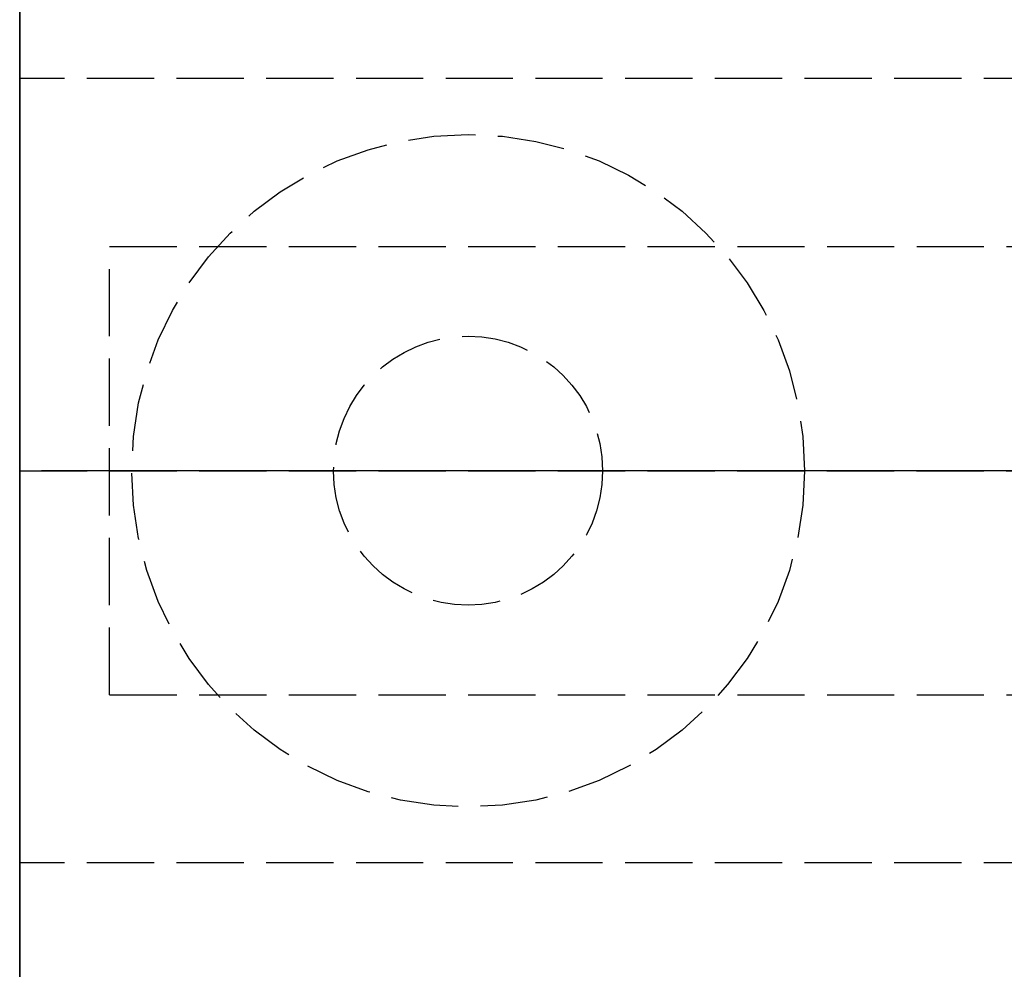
# Model space of a CAD drawing. Header units: millimetres. Extents: x 0 to 2100, y -94 to 94.
# Tile 3 of 12: x 0 to 22, y -11 to 10. Entities that reach past the tile are written whole.
import ezdxf

# ---------------------------------------------------------------- set-up
doc = ezdxf.new("R2010")
doc.units = ezdxf.units.MM
doc.header["$LTSCALE"] = 10
doc.linetypes.add('ALLCAD_Strich', pattern=[0.2, 0.15, -0.05])
for name, color, linetype in [('BESCH_KONT_sich_schn_ansi_2d', 40, 'Continuous'), ('BESCH_KONT_sich_schn_grun_2d', 10, 'Continuous'), ('BESCH_KONT_sich_schn_seit_2d', 160, 'Continuous')]:
    doc.layers.add(name, color=color, linetype=linetype)

msp = doc.modelspace()

# ---------------------------------------------------------------- linework, layer by layer
at = {"layer": 'BESCH_KONT_sich_schn_ansi_2d', "linetype": 'ALLCAD_Strich'}
for p, q in [((0, 0, 2329), (-0.003, 0, 2329)), ((-0.003, 0, 2289), (-0.003, 0, 2329)), ((0, 0, 2289), (-0.003, 0, 2289)), ((-0.003, 0, 2287), (-0.003, 0, 2289)), ((0, 0, 2287), (-0.003, 0, 2287)), ((0, 0, 2351.5), (-0.003, 0, 2351.5)), ((-0.003, 0, 2329.707), (-0.003, 0, 2351.5)), ((0, 0, 2329.707), (-0.003, 0, 2329.707)), ((-0.003, 0, 2329), (-0.003, 0, 2329.707)), ((-0.003, 0, 2368), (0, 0, 2368)), ((-0.003, 0, 2368), (-0.003, 0, 2353)), ((-0.003, 0, 2353), (0, 0, 2353)), ((39.98, 0, 2328), (-0.003, 0, 2328)), ((39.997, 0, 2329.5), (-0.003, 0, 2329.5)), ((39.997, 0, 2347), (-0.003, 0, 2347)), ((39.997, 0, 2327), (-0.003, 0, 2327)), ((-0.003, 0, 2319.005), (0, 0, 2319.005)), ((2099.997, 0, 2289.5), (-0.003, 0, 2289.5)), ((2099.997, 0, 2291), (-0.003, 0, 2291)), ((2099.997, 0, 2296), (-0.003, 0, 2296)), ((2099.997, 0, 2315), (-0.003, 0, 2315)), ((2099.997, 0, 2316.5), (-0.003, 0, 2316.5)), ((2099.997, 0, 2319), (-0.003, 0, 2319)), ((2099.997, 0, 2325.5), (-0.003, 0, 2325.5)), ((2099.997, 0, 2327), (-0.003, 0, 2327)), ((2099.997, 0, 2348.5), (-0.003, 0, 2348.5)), ((2099.997, 0, 2327.939), (-0.003, 0, 2327.939)), ((2099.997, 0, 2327.232), (-0.003, 0, 2327.232)), ((2099.997, 0, 2361.5), (-0.003, 0, 2361.5)), ((2099.997, 0, 2362), (-0.003, 0, 2362)), ((-0.003, 0, 2359), (2099.997, 0, 2359)), ((-0.003, 0, 2359.5), (2099.997, 0, 2359.5)), ((-0.001, 0, 2319), (-0.001, 0, 2319.005)), ((-0.001, 0, 2361.505), (-0.001, 0, 2361.503)), ((-0.001, 0, 2325.497), (-0.001, 0, 2325.495)), ((0, 0, 2368), (2100, 0, 2368)), ((2100, 0, 2418), (0, 0, 2418)), ((0, 0, 2418), (0, 0, 2368)), ((0, 0, 2236), (965, 0, 2236)), ((0, 0, 2236), (0, 0, 2368)), ((0, 0, 2319), (0, 0, 2319.005)), ((0.001, 0, 2319.005), (0, 0, 2319.005)), ((0, 0, 2319), (0, 0, 2319.005)), ((2099.997, 0, 2329), (0, 0, 2329)), ((2099.997, 0, 2289), (0, 0, 2289)), ((2099.997, 0, 2287), (0, 0, 2287)), ((2099.997, 0, 2351.5), (0, 0, 2351.5)), ((2099.997, 0, 2329.707), (0, 0, 2329.707)), ((0, 0, 2361.502), (0, 0, 2361.502)), ((0, 0, 2361.507), (0, 0, 2361.507)), ((0, 0, 2361.508), (0.001, 0, 2361.508)), ((0, 0, 2353), (2099.997, 0, 2353)), ((0, 0, 2325.494), (0, 0, 2325.494)), ((0, 0, 2325.499), (0, 0, 2325.499)), ((0.001, 0, 2325.492), (0, 0, 2325.492)), ((0, 0, 2325.5), (0.001, 0, 2325.5)), ((0.003, 0, 2319.005), (0.001, 0, 2319.005)), ((0.001, 0, 2319), (0.001, 0, 2319.005)), ((0.002, 0, 2319), (0.002, 0, 2319.005)), ((0.002, 0, 2361.505), (0.002, 0, 2361.503)), ((0.002, 0, 2325.497), (0.002, 0, 2325.495)), ((0.003, 0, 2319), (0.003, 0, 2319.005)), ((0.003, 0, 2361.503), (0.003, 0, 2361.505)), ((0.003, 0, 2325.495), (0.003, 0, 2325.497)), ((0.004, 0, 2319), (0.004, 0, 2319.005)), ((0.004, 0, 2319.005), (0.006, 0, 2319.005)), ((0.004, 0, 2361.508), (0.004, 0, 2361.5)), ((0.004, 0, 2361.5), (0.006, 0, 2361.5)), ((0.008, 0, 2361.508), (0.004, 0, 2361.508)), ((0.004, 0, 2325.5), (0.004, 0, 2325.492)), ((0.004, 0, 2325.492), (0.006, 0, 2325.492)), ((0.006, 0, 2319.005), (0.008, 0, 2319.005)), ((0.006, 0, 2319), (0.006, 0, 2319.005)), ((0.006, 0, 2319), (0.006, 0, 2319.005)), ((0.006, 0, 2361.506), (0.008, 0, 2361.506)), ((0.008, 0, 2361.504), (0.006, 0, 2361.504)), ((0.006, 0, 2361.504), (0.006, 0, 2361.506)), ((0.006, 0, 2361.5), (0.006, 0, 2361.503)), ((0.006, 0, 2361.503), (0.008, 0, 2361.503)), ((0.006, 0, 2325.498), (0.008, 0, 2325.498)), ((0.008, 0, 2325.496), (0.006, 0, 2325.496)), ((0.006, 0, 2325.496), (0.006, 0, 2325.498)), ((0.006, 0, 2325.492), (0.006, 0, 2325.495)), ((0.006, 0, 2325.495), (0.008, 0, 2325.495)), ((0.01, 0, 2319.005), (0.008, 0, 2319.005)), ((0.008, 0, 2319), (0.008, 0, 2319.005)), ((0.008, 0, 2319), (0.008, 0, 2319.005)), ((0.008, 0, 2319), (0.008, 0, 2319.005)), ((0.008, 0, 2361.505), (0.008, 0, 2361.505)), ((0.008, 0, 2325.498), (0.008, 0, 2325.497)), ((0.01, 0, 2319), (0.01, 0, 2319.005)), ((0.01, 0, 2361.505), (0.01, 0, 2361.506)), ((0.01, 0, 2325.497), (0.01, 0, 2325.498)), ((0.011, 0, 2319.005), (0.014, 0, 2319.005)), ((0.011, 0, 2319), (0.011, 0, 2319.005)), ((0.011, 0, 2361.503), (0.011, 0, 2361.505)), ((0.011, 0, 2325.495), (0.011, 0, 2325.497)), ((0.013, 0, 2319), (0.013, 0, 2319.005)), ((0.013, 0, 2361.505), (0.013, 0, 2361.503)), ((0.013, 0, 2325.497), (0.013, 0, 2325.495)), ((0.014, 0, 2319), (0.014, 0, 2319.005)), ((0.017, 0, 2319.005), (0.014, 0, 2319.005)), ((0.014, 0, 2319), (0.014, 0, 2319.005)), ((0.014, 0, 2319.005), (0.014, 0, 2319.005)), ((0.014, 0, 2319), (0.014, 0, 2319.005)), ((0.014, 0, 2319), (0.014, 0, 2319.005)), ((0.014, 0, 2361.502), (0.014, 0, 2361.502)), ((0.014, 0, 2361.507), (0.014, 0, 2361.507)), ((0.014, 0, 2361.508), (0.014, 0, 2361.508)), ((0.014, 0, 2325.492), (0.014, 0, 2325.492)), ((0.014, 0, 2325.494), (0.014, 0, 2325.494)), ((0.014, 0, 2325.5), (0.014, 0, 2325.5)), ((0.014, 0, 2325.499), (0.014, 0, 2325.499)), ((0.015, 0, 2319), (0.015, 0, 2319.005)), ((0.015, 0, 2361.505), (0.015, 0, 2361.503)), ((0.015, 0, 2325.497), (0.015, 0, 2325.495)), ((0.017, 0, 2319), (0.017, 0, 2319.005)), ((0.017, 0, 2361.503), (0.017, 0, 2361.505)), ((0.017, 0, 2325.495), (0.017, 0, 2325.497)), ((2, 0, 9), (2, 0, 2236)), ((963, 0, 9), (2, 0, 9)), ((2, 0, 2276), (54.5, 0, 2276)), ((2, 0, 2236), (2, 0, 2276)), ((9.997, 0, 2334.5), (2.497, 0, 2334.5)), ((2.497, 0, 2329.5), (2.497, 0, 2334.5)), ((6.997, 0, 2328), (6.997, 0, 2334.5)), ((17.497, 0, 2334.5), (9.997, 0, 2334.5)), ((12.997, 0, 2328), (12.997, 0, 2334.5)), ((17.497, 0, 2329.5), (17.497, 0, 2334.5))]:
    msp.add_line(p, q, dxfattribs=at)
at = {"layer": 'BESCH_KONT_sich_schn_ansi_2d', "linetype": 'ALLCAD_Strich', "extrusion": (0, 1, 0)}
for centre, radius, start, end in [((0, 2361.505), 0.00271, 0, 90), ((0, 2361.503), 0.00271, 270, 360), ((0, 2325.497), 0.00271, 0, 90), ((0, 2325.495), 0.00271, 270, 360), ((0, 2361.505), 0.00116, 90, 180), ((0, 2361.503), 0.00116, 180, 270), ((0, 2325.497), 0.00116, 90, 180), ((0, 2325.495), 0.00116, 180, 270), ((-0.008, 2361.505), 0.00093, 90, 180), ((-0.008, 2361.505), 0.00093, 180, 270), ((-0.008, 2325.498), 0.00093, 90, 180), ((-0.008, 2325.497), 0.00093, 180, 270), ((-0.014, 2361.505), 0.00271, 0, 90), ((-0.014, 2361.503), 0.00271, 270, 360), ((-0.014, 2325.497), 0.00271, 0, 90), ((-0.014, 2325.495), 0.00271, 270, 360), ((-0.014, 2361.505), 0.00116, 90, 180), ((-0.014, 2361.503), 0.00116, 180, 270), ((-0.014, 2325.497), 0.00116, 90, 180), ((-0.014, 2325.495), 0.00116, 180, 270)]:
    msp.add_arc(centre, radius, start, end, dxfattribs=at)
at = {"layer": 'BESCH_KONT_sich_schn_ansi_2d', "linetype": 'ALLCAD_Strich', "extrusion": (0, -1, 0)}
for centre, radius, start, end in [((0, 2361.503), 0.00116, 180, 270), ((0, 2361.505), 0.00116, 90, 180), ((0, 2325.495), 0.00116, 180, 270), ((0, 2325.497), 0.00116, 90, 180), ((0.001, 2361.503), 0.00271, 270, 360), ((0.001, 2361.505), 0.00271, 0, 90), ((0.001, 2325.495), 0.00271, 270, 360), ((0.001, 2325.497), 0.00271, 0, 90), ((0.008, 2361.505), 0.00217, 270, 0), ((0.008, 2361.506), 0.00217, 360, 90), ((0.008, 2325.497), 0.00217, 270, 0), ((0.008, 2325.498), 0.00217, 360, 90), ((0.014, 2361.503), 0.00116, 180, 270), ((0.014, 2361.505), 0.00116, 90, 180), ((0.014, 2325.495), 0.00116, 180, 270), ((0.014, 2325.497), 0.00116, 90, 180), ((0.014, 2361.503), 0.00271, 270, 360), ((0.014, 2361.505), 0.00271, 0, 90), ((0.014, 2325.495), 0.00271, 270, 360), ((0.014, 2325.497), 0.00271, 0, 90)]:
    msp.add_arc(centre, radius, start, end, dxfattribs=at)
at = {"layer": 'BESCH_KONT_sich_schn_grun_2d', "linetype": 'ALLCAD_Strich'}
for p, q in [((0, 94), (0, -94)), ((-0.003, 17), (-0.003, -17)), ((54.997, 8.75), (-0.003, 8.75)), ((2, 5), (61.097, 5)), ((2, -5), (2, 5)), ((2, -5), (61.097, -5)), ((54.997, -8.75), (-0.003, -8.75))]:
    msp.add_line(p, q, dxfattribs=at)
for radius in [7.5, 3]:
    msp.add_circle((9.997, 0), radius, dxfattribs=at)
at = {"layer": 'BESCH_KONT_sich_schn_seit_2d', "linetype": 'ALLCAD_Strich'}
for p, q in [((0, 94, 2418), (0, -94, 2418)), ((0, -45.5), (0, 45.5)), ((0, 25.5, 2), (0, -25.5, 2)), ((0, -18.5, 2351.5), (0, 18.5, 2351.5)), ((0, 17.5, 2287), (0, 8.75, 2287)), ((0, -17, 2368), (0, 17, 2368)), ((0, 17, 2362), (0, -17, 2362)), ((0, -17, 2359), (0, 17, 2359)), ((0, 16, 2303), (0, 9.5, 2303)), ((0, 15.5, 2348.5), (0, -15.5, 2348.5)), ((0, 8.75, 2291), (0, 15, 2291)), ((0, 15, 2291.4), (0, 8.75, 2291.4)), ((0, 15, 2292), (0, 8.755, 2292)), ((0, -15, 2297.9), (0, 15, 2297.9)), ((0, 8, 2305.9), (0, 15, 2305.9)), ((0, 8, 2297.9), (0, 15, 2297.9)), ((0, 8, 2305.9), (0, 15, 2305.9)), ((0, 14, 2332), (0, 7.5, 2332)), ((0, -14, 2329.5), (0, 14, 2329.5)), ((0, 14, 2312.4), (0, 8, 2312.4)), ((0, 9.5, 2305), (0, 14, 2305)), ((0, 12.6, 2328), (0, -12.6, 2328)), ((0, -12.5, 2327), (0, 12.5, 2327)), ((0, 9.5, 21.5), (0, 11.5, 21.5)), ((0, 9.5, 2301.5), (0, 11.5, 2301.5)), ((0, 11.5, 2293.5), (0, 5.5, 2293.5)), ((0, -11.5, 2295.5), (0, 11.5, 2295.5)), ((0, 6, 2276), (0, 11, 2276)), ((0, 9, 2236), (0, 11, 2276)), ((0, 9, 2236), (0, 11, 2245)), ((0, 11, 2317.4), (0, 9, 2315.9)), ((0, 9, 2323.4), (0, 11, 2323.4)), ((0, 9.5, 2248), (0, 11, 2248)), ((0, 10, 2322.9), (0, 9, 2322.9)), ((0, 10, 2318.4), (0, 10, 2322.9)), ((0, 7.5, 2318.4), (0, 10, 2318.4)), ((0, 8.75, 2322.9), (0, 9.75, 2322.9)), ((0, 9.75, 2322.9), (0, 9.75, 2318.9)), ((0, 9.75, 2318.9), (0, -9.75, 2318.9)), ((0, 9.5, 2248.002), (0, 9.505, 2248.002)), ((0, 9.5, 2248.008), (0, 9.505, 2248.008)), ((0, 9.5, 2248.007), (0, 9.505, 2248.007)), ((0, 9.505, 2248.003), (0, 9.505, 2248)), ((0, 9.505, 2248.003), (0, 9.505, 2248.005)), ((0, 9.505, 2248.008), (0, 9.505, 2248.005)), ((0, 9.5, 2248.005), (0, 9.505, 2248.005)), ((0, 9.5, 2248.003), (0, 9.505, 2248.003)), ((0, 9.5, 2248.008), (0, 9.505, 2248.008)), ((0, 9.5, 2248.005), (0, 9.505, 2248.005)), ((0, 9.5, 2248.006), (0, 9.505, 2248.006)), ((0, 9.5, 2248.005), (0, 9.505, 2248.005)), ((0, 9.5, 2248.004), (0, 9.505, 2248.004)), ((0, 9.5, 2248), (0, 9.505, 2248)), ((0, 9.5, 2248.003), (0, 9.505, 2248.003)), ((0, 9.5, 2248.005), (0, 9.505, 2248.005)), ((0, 9.5, 2248.006), (0, 9.505, 2248.006)), ((0, 9.5, 4), (0, 9.5, 21.5)), ((0, -9.5, 4), (0, 9.5, 4)), ((0, -7.5, 2278), (0, 9.5, 2278)), ((0, 9.5, 2276), (0, 9.5, 2278)), ((0, 9.5, 2295), (0, 5.5, 2295)), ((0, 9.5, 2305), (0, 9.5, 2295)), ((0, 9.5, 2305), (0, -9.5, 2305)), ((0, 9.5, 2248), (0, 9.5, 2276)), ((0, 9.5, 2260.5), (0, 6, 2260.5)), ((0, 9.5, 2269), (0, 6, 2269)), ((0, 9.5, 2259.25), (0, 6, 2259.25)), ((0, 9.5, 2252.75), (0, 6, 2252.75)), ((0, -9.5, 2301.5), (0, 9.5, 2301.5)), ((0, 9.5, 2303), (0, -9.5, 2303)), ((0, 9.25, 2293.5), (0, 9.25, 2295.5)), ((0, 9, 2236), (0, 6, 2236)), ((0, 9, 2359), (0, 9, 2351.5)), ((0, 9, 2365), (0, 9, 2362)), ((0, 9, 2365), (0, -9, 2365)), ((0, 9, 2315.9), (0, 6.5, 2315.9)), ((0, 9, 2322.9), (0, 9, 2323.4)), ((0, 9, 2362), (0, 9, 2359)), ((0, 9, 2359), (0, 9, 2362)), ((0, 8.755, 2291.995), (0, 8.758, 2291.995)), ((0, 8.758, 2292), (0, 8.758, 2291.995)), ((0, 8.758, 2292), (0, 8.758, 2291.995)), ((0, 8.757, 2292), (0, 8.757, 2291.995)), ((0, 8.755, 2291.995), (0, 8.753, 2291.995)), ((0, 8.755, 2292), (0, 8.755, 2291.995)), ((0, 8.755, 2292), (0, 8.755, 2291.995)), ((0, 8.753, 2292), (0, 8.755, 2292)), ((0, 8.754, 2292), (0, 8.754, 2291.995)), ((0, 8.75, 2291.995), (0, 8.753, 2291.995)), ((0, 8.753, 2292), (0, 8.753, 2291.995)), ((0, 8.753, 2292), (0, 8.75, 2292)), ((0, 8.753, 2292), (0, 8.753, 2291.995)), ((0, 8.753, 2292), (0, 8.753, 2291.995)), ((0, 8.753, 2292), (0, 8.753, 2291.995)), ((0, 8.752, 2291.995), (0, 8.752, 2292)), ((0, 8.752, 2292), (0, 8.752, 2291.995)), ((0, 8.752, 2292), (0, 8.752, 2291.995)), ((0, 8.75, 2323.4), (0, 8.75, 2322.9)), ((0, -8.75, 2323.4), (0, 8.75, 2323.4)), ((0, 8.75, 2287), (0, 8.75, 2291)), ((0, 8.75, 2291), (0, 8.75, 2292)), ((0, -8.75, 2287), (0, 8.75, 2287)), ((0, 8.75, 2291.4), (0, 8, 2291.4)), ((0, 8.75, 2292), (0, 8.75, 2291.995)), ((0, 8, 2312.4), (0, 6.5, 2312.4)), ((0, 6.75, 2305.9), (0, 8, 2305.9)), ((0, 8, 2305), (0, 8, 2312.4)), ((0, 8, 2291.4), (0, 3.5, 2291.4)), ((0, 4.5, 2299.9), (0, 8, 2299.9)), ((0, 4.5, 2303.9), (0, 8, 2303.9)), ((0, 8, 2291.4), (0, 8, 2305)), ((0, 7.75, 2306.9), (0, 7.75, 2305.9)), ((0, 6.75, 2306.9), (0, 7.75, 2306.9)), ((0, 7.75, 2305.9), (0, 7.75, 2303.9)), ((0, 7.75, 2303.9), (0, 7.75, 2300.9)), ((0, 6.75, 2300.9), (0, 7.75, 2300.9)), ((0, -7.5, 2334.5), (0, 7.5, 2334.5)), ((0, 7.5, 2329.5), (0, 7.5, 2334.5)), ((0, 7, 2317.9), (0, 7.5, 2318.4)), ((0, 7.5, 2332), (0, -7.5, 2332)), ((0, 7.062, 2278.003), (0, 7.067, 2278.003)), ((0, 7.067, 2278.003), (0, 7.067, 2278)), ((0, 7.062, 2278.005), (0, 7.067, 2278.005)), ((0, 7.067, 2278.003), (0, 7.067, 2278.005)), ((0, 7.062, 2278.008), (0, 7.067, 2278.008)), ((0, 7.067, 2278.008), (0, 7.067, 2278.005)), ((0, 7.062, 2264.5), (0, 7.067, 2264.5)), ((0, 7.062, 2264.502), (0, 7.067, 2264.502)), ((0, 7.062, 2264.508), (0, 7.067, 2264.508)), ((0, 7.062, 2264.507), (0, 7.067, 2264.507)), ((0, 7.067, 2264.503), (0, 7.067, 2264.5)), ((0, 7.067, 2264.503), (0, 7.067, 2264.505)), ((0, 7.067, 2264.508), (0, 7.067, 2264.505)), ((0, 7.062, 2264.505), (0, 7.067, 2264.505)), ((0, 7.062, 2264.503), (0, 7.067, 2264.503)), ((0, 7.062, 2264.508), (0, 7.067, 2264.508)), ((0, 7.062, 2264.505), (0, 7.067, 2264.505)), ((0, 7.062, 2264.506), (0, 7.067, 2264.506)), ((0, 7.062, 2264.505), (0, 7.067, 2264.505)), ((0, 7.062, 2264.504), (0, 7.067, 2264.504)), ((0, 7.062, 2264.5), (0, 7.067, 2264.5)), ((0, 7.062, 2264.503), (0, 7.067, 2264.503)), ((0, 7.062, 2264.505), (0, 7.067, 2264.505)), ((0, 7.062, 2264.506), (0, 7.067, 2264.506)), ((0, 7.062, 2278.006), (0, 7.067, 2278.006)), ((0, 7.062, 2278.008), (0, 7.067, 2278.008)), ((0, 7.062, 2278.006), (0, 7.067, 2278.006)), ((0, 7.062, 2278.005), (0, 7.067, 2278.005)), ((0, 7.062, 2278.003), (0, 7.067, 2278.003)), ((0, 7.062, 2278), (0, 7.067, 2278)), ((0, 7.062, 2278.004), (0, 7.067, 2278.004)), ((0, 7.062, 2278.005), (0, 7.067, 2278.005)), ((0, 7.062, 2278.005), (0, 7.067, 2278.005)), ((0, 7.062, 2278.007), (0, 7.067, 2278.007)), ((0, 7.062, 2278.002), (0, 7.067, 2278.002)), ((0, 7.062, 2278), (0, 7.062, 2284)), ((0, 7.062, 2284), (0, 6.75, 2284)), ((0, 7.062, 2264.5), (0, 6, 2264.5)), ((0, 7.062, 2270.5), (0, 6, 2270.5)), ((0, 7.062, 2264.5), (0, 7.062, 2270.5)), ((0, -7, 2317.9), (0, 7, 2317.9)), ((0, 3.75, 2308.9), (0, 6.75, 2308.9)), ((0, 6.75, 2308.9), (0, 6.75, 2305)), ((0, 6.75, 2281.9), (0, -6.75, 2281.9)), ((0, 6.75, 2287), (0, 6.75, 2281.9)), ((0, 6.75, 2284), (0, 1, 2284)), ((0, -6.75, 2301.9), (0, 6.75, 2301.9)), ((0, 3.999, 2295.65), (0, 6.75, 2295.65)), ((0, 3.999, 2308.15), (0, 6.75, 2308.15)), ((0, -6.75, 2305.9), (0, 6.75, 2305.9)), ((0, 6.75, 2305), (0, 6.75, 2295.405)), ((0, 6.75, 2295.403), (0, 6.75, 2295.405)), ((0, 6.75, 2295.403), (0, 6.75, 2295.4)), ((0, 6.75, 2288.632), (0, 2.25, 2288.632)), ((0, 6.75, 2293.624), (0, 2.25, 2293.624)), ((0, 6.75, 2286.4), (0, -6.75, 2286.4)), ((0, 6.75, 2295.4), (0, 4.33, 2295.4)), ((0, 6.75, 2295.4), (0, 6.75, 2287)), ((0, 2.25, 2301.9), (0, 6.75, 2301.9)), ((0, 6.75, 2305.9), (0, -6.75, 2305.9)), ((0, 6.75, 2297.9), (0, -6.75, 2297.9)), ((0, 6.75, 2308.15), (0, 3.999, 2308.15)), ((0, 6.75, 2295.65), (0, 3.999, 2295.65)), ((0, 6.75, 2303.624), (0, -6.75, 2303.624)), ((0, 6.75, 2305.4), (0, 5.25, 2305.4)), ((0, 6.748, 2295.405), (0, 6.748, 2295.403)), ((0, 6.747, 2295.402), (0, 6.747, 2295.402)), ((0, 6.747, 2295.407), (0, 6.747, 2295.407)), ((0, 6.747, 2295.408), (0, 6.747, 2295.408)), ((0, 6.746, 2295.405), (0, 6.746, 2295.403)), ((0, 6.744, 2295.403), (0, 6.744, 2295.405)), ((0, 6.743, 2295.408), (0, 6.743, 2295.4)), ((0, 6.743, 2295.4), (0, 6.741, 2295.4)), ((0, 6.739, 2295.408), (0, 6.743, 2295.408)), ((0, 6.741, 2295.406), (0, 6.74, 2295.406)), ((0, 6.74, 2295.404), (0, 6.741, 2295.404)), ((0, 6.741, 2295.404), (0, 6.741, 2295.406)), ((0, 6.741, 2295.4), (0, 6.741, 2295.403)), ((0, 6.741, 2295.403), (0, 6.739, 2295.403)), ((0, 6.739, 2295.405), (0, 6.739, 2295.405)), ((0, 6.737, 2295.405), (0, 6.737, 2295.406)), ((0, 6.736, 2295.403), (0, 6.736, 2295.405)), ((0, 6.734, 2295.405), (0, 6.734, 2295.403)), ((0, 6.733, 2295.402), (0, 6.733, 2295.402)), ((0, 6.733, 2295.407), (0, 6.733, 2295.407)), ((0, 6.733, 2295.408), (0, 6.733, 2295.408)), ((0, 6.732, 2295.405), (0, 6.732, 2295.403)), ((0, 6.73, 2295.403), (0, 6.73, 2295.405)), ((0, 6.5, 2308.9), (0, 6, 2309.4)), ((0, 6.5, 2309.9), (0, 6, 2309.4)), ((0, 6.5, 2315.9), (0, 6.5, 2309.9)), ((0, 6.5, 2312.4), (0, 3.5, 2312.4)), ((0, 6.5, 2295.9), (0, 6.5, 2306.4)), ((0, 6.5, 2306.4), (0, 6.5, 2308.9)), ((0, 5.5, 2306.4), (0, 6.5, 2306.4)), ((0, 6.5, 2295.9), (0, 5.5, 2295.9)), ((0, 6.5, 2286.9), (0, 6.5, 2295.9)), ((0, 3.5, 2286.9), (0, 6.5, 2286.9)), ((0, 6, 2236), (0, 6, 2276)), ((0, 6, 2264.5), (0, 5, 2264.5)), ((0, 6, 2270.5), (0, 5.5, 2270.5)), ((0, 5, 2276), (0, 6, 2276)), ((0, 6, 2309.4), (0, 2.25, 2309.4)), ((0, 5.75, 2293.5), (0, 5.75, 2295.5)), ((0, 5.5, 2275), (0, 5, 2275)), ((0, 5.5, 2270.5), (0, 5.5, 2275)), ((0, 5, 2270.5), (0, 5.5, 2270.5)), ((0, 5.5, 2252.75), (0, 5.5, 2259.25)), ((0, 5, 2252.75), (0, 5.5, 2252.75)), ((0, 5, 2259.25), (0, 5.5, 2259.25)), ((0, 5.5, 2295), (0, 5.5, 2290)), ((0, 5.5, 2290), (0, -5.5, 2290)), ((0, 5.5, 2290), (0, 5.5, 2293.5)), ((0, -5.5, 2290), (0, 5.5, 2290)), ((0, 4.5, 2306.4), (0, 5.5, 2306.4)), ((0, 4.5, 2295.9), (0, 5.5, 2295.9)), ((0, 5.5, 2307.4), (0, 5.5, 2306.4)), ((0, 4, 2307.4), (0, 5.5, 2307.4)), ((0, 5.5, 2293.9), (0, 4, 2293.9)), ((0, 5.5, 2295.9), (0, 5.5, 2295)), ((0, 5.5, 2293.5), (0, -5.5, 2293.5)), ((0, 5.247, 2314.895), (0, 5.25, 2314.895)), ((0, 5.25, 2314.9), (0, 5.247, 2314.9)), ((0, 2.25, 2310.9), (0, 5.25, 2310.9)), ((0, 5.25, 2310.9), (0, 5.25, 2314.9)), ((0, 5.25, 2314.9), (0, 5.25, 2314.895)), ((0, 5.25, 2288.4), (0, 3.5, 2288.4)), ((0, 5.25, 2292.4), (0, 5.25, 2288.4)), ((0, -5.25, 2292.4), (0, 5.25, 2292.4)), ((0, 5.25, 2305.4), (0, 5.25, 2308.9)), ((0, 5.248, 2314.9), (0, 5.248, 2314.895)), ((0, 5.247, 2314.895), (0, 5.245, 2314.895)), ((0, 5.247, 2314.9), (0, 5.247, 2314.895)), ((0, 5.247, 2314.9), (0, 5.247, 2314.895)), ((0, 5.245, 2314.9), (0, 5.247, 2314.9)), ((0, 5.246, 2314.9), (0, 5.246, 2314.895)), ((0, 5.245, 2314.9), (0, -5.25, 2314.9)), ((0, 5.242, 2314.895), (0, 5.245, 2314.895)), ((0, 5.245, 2314.9), (0, 5.245, 2314.895)), ((0, 5.245, 2314.9), (0, 5.245, 2314.895)), ((0, 5.245, 2314.9), (0, 5.245, 2314.895)), ((0, 5.245, 2314.9), (0, 5.245, 2314.895)), ((0, 5.244, 2314.895), (0, 5.244, 2314.9)), ((0, 5.244, 2314.9), (0, 5.244, 2314.895)), ((0, 5.243, 2314.9), (0, 5.243, 2314.895)), ((0, 5.242, 2314.9), (0, 5.242, 2314.895)), ((0, 5.242, 2314.9), (0, 5.242, 2314.895)), ((0, -5, 2276), (0, 5, 2276)), ((0, 5, 9), (0, -5, 9)), ((0, 5, 9), (0, 5, 2276)), ((0, 5, 2264.5), (0, 1, 2264.5)), ((0, -3, 2296), (0, 5, 2296)), ((0, 5, 2276), (0, 5, 2287)), ((0, 5, 2293.5), (0, 5, 2296)), ((0, 5, 2276), (0, 5, 2278)), ((0, 5, 2275), (0, -5, 2275)), ((0, -5, 2270.5), (0, 5, 2270.5)), ((0, -5, 2252.75), (0, 5, 2252.75)), ((0, -5, 2259.25), (0, 5, 2259.25)), ((0, -5, 2262), (0, 5, 2262)), ((0, -5, 2249.5), (0, 5, 2249.5)), ((0, -5, 2262.5), (0, 5, 2262.5)), ((0, 5, 2287), (0, 5, 2293.5)), ((0, 4.495, 2306.398), (0, 4.5, 2306.398)), ((0, 4.5, 2306.4), (0, 4.495, 2306.4)), ((0, 4.5, 2306.392), (0, 4.495, 2306.392)), ((0, 4.5, 2306.398), (0, 4.495, 2306.398)), ((0, 4.5, 2306.397), (0, 4.495, 2306.397)), ((0, 4.5, 2306.395), (0, 4.495, 2306.395)), ((0, 4.5, 2306.396), (0, 4.495, 2306.396)), ((0, 4.5, 2306.397), (0, 4.495, 2306.397)), ((0, 4.5, 2306.397), (0, 4.495, 2306.397)), ((0, 4.5, 2306.4), (0, 4.5, 2295.9)), ((0, 4.5, 2306.398), (0, 4.495, 2306.398)), ((0, 4.5, 2306.393), (0, 4.495, 2306.393)), ((0, 4.5, 2306.392), (0, 4.495, 2306.392)), ((0, 4.5, 2306.395), (0, 4.495, 2306.395)), ((0, 4.5, 2306.397), (0, 4.495, 2306.397)), ((0, 4.5, 2306.4), (0, 4.495, 2306.4)), ((0, 4.495, 2306.4), (0, 4.495, 2306.397)), ((0, 4.495, 2306.395), (0, 4.495, 2306.397)), ((0, 4.495, 2306.395), (0, 4.495, 2306.392)), ((0, 4, 2308.149), (0, 4, 2295.651)), ((0, 4, 2314.9), (0, 4, 2310.9)), ((0, 4, 2308.9), (0, 4, 2308.149)), ((0, 4, 2295.651), (0, 4, 2286.4)), ((0, 3.75, 2308.906), (0, 3.755, 2308.906)), ((0, 3.75, 2308.908), (0, 3.755, 2308.908)), ((0, 3.75, 2308.906), (0, 3.755, 2308.906)), ((0, 3.75, 2308.905), (0, 3.755, 2308.905)), ((0, 3.75, 2308.903), (0, 3.755, 2308.903)), ((0, 3.75, 2308.9), (0, 3.755, 2308.9)), ((0, 3.75, 2308.904), (0, 3.755, 2308.904)), ((0, 3.75, 2308.905), (0, 3.755, 2308.905)), ((0, 3.75, 2308.905), (0, 3.755, 2308.905)), ((0, 3.75, 2308.907), (0, 3.755, 2308.907)), ((0, 3.75, 2308.902), (0, 3.755, 2308.902)), ((0, 3.75, 2308.903), (0, 3.755, 2308.903)), ((0, 3.755, 2308.903), (0, 3.755, 2308.9)), ((0, 3.75, 2308.905), (0, 3.755, 2308.905)), ((0, 3.755, 2308.903), (0, 3.755, 2308.905)), ((0, 3.75, 2308.908), (0, 3.755, 2308.908)), ((0, 3.755, 2308.908), (0, 3.755, 2308.905)), ((0, 3.75, 2309.4), (0, 3.75, 2308.9)), ((0, 3.75, 2309.9), (0, 2.25, 2309.9)), ((0, 3.75, 2309.9), (0, 3.75, 2309.4)), ((0, 3.75, 2309.9), (0, 3.75, 2310.9)), ((0, 3.5, 2305.9), (0, 3.5, 2312.4)), ((0, 3.5, 2291.4), (0, 3.5, 2297.9)), ((0, 3.5, 2305.9), (0, 3.5, 2301.9)), ((0, 3.5, 2301.9), (0, 3.5, 2297.9)), ((0, 0, 2299.9), (0, 3.5, 2299.9)), ((0, 0, 2303.9), (0, 3.5, 2303.9)), ((0, 3.5, 2288.4), (0, 3.5, 2286.9)), ((0, 3, 2328), (0, 3, 2334.5)), ((0, 2, 2313.9), (0, 3, 2314.9)), ((0, 2.5, 4), (0, 2.5, 2)), ((0, 2.5, 2293.5), (0, 2.5, 2295.5)), ((0, 2.25, 2309.9), (0, -2.25, 2309.9)), ((0, 2.25, 2309.4), (0, 2.25, 2310.9)), ((0, 2.25, 2309.4), (0, 2.25, 2305.4)), ((0, 2.25, 2305.4), (0, 1.5, 2304.65)), ((0, 2.25, 2294.9), (0, -2.25, 2294.9)), ((0, 2.25, 2296.9), (0, 2.25, 2294.9)), ((0, 1.5, 2297.65), (0, 2.25, 2296.9)), ((0, 2.25, 2309.4), (0, 2.25, 2305)), ((0, 2.25, 2303), (0, 2.25, 2287.764)), ((0, 2.25, 2287.764), (0, -2.25, 2287.764)), ((0, 2.25, 2303), (0, 2.25, 2305)), ((0, -2.25, 2310.9), (0, 2.25, 2310.9)), ((0, -2.25, 2288.632), (0, 2.25, 2288.632)), ((0, -2.25, 2293.624), (0, 2.25, 2293.624)), ((0, 2, 2295.9), (0, 2, 2306.4)), ((0, 0, 2306.4), (0, 2, 2306.4)), ((0, 0, 2295.9), (0, 2, 2295.9)), ((0, -2, 2313.9), (0, 2, 2313.9)), ((0, 1.5, 2323.4), (0, 1.5, 2318.9)), ((0, 1.5, 2304.65), (0, 1.5, 2297.65)), ((0, 1.5, 2301.9), (0, -1.5, 2301.9)), ((0, 1.5, 2314.9), (0, 1.5, 2317.9)), ((0, 1.5, 2292.4), (0, 1.5, 2294.9)), ((0, 1, 2278), (0, 1, 2281.9)), ((0, 1, 2264.5), (0, -5, 2264.5)), ((0, 1, 2264.5), (0, 1, 2270.5)), ((0, 1, 2284), (0, -5.062, 2284)), ((0, 1, 2281.9), (0, 1, 2284)), ((0, 1, 2270.5), (0, 1, 2275)), ((0, -0.005, 2306.398), (0, 0, 2306.398)), ((0, 0, 2306.4), (0, -0.005, 2306.4)), ((0, 0, 2306.392), (0, -0.005, 2306.392)), ((0, 0, 2306.398), (0, -0.005, 2306.398)), ((0, 0, 2306.397), (0, -0.005, 2306.397)), ((0, 0, 2306.395), (0, -0.005, 2306.395)), ((0, 0, 2306.396), (0, -0.005, 2306.396)), ((0, 0, 2306.397), (0, -0.005, 2306.397)), ((0, 0, 2306.397), (0, -0.005, 2306.397)), ((0, 0, 2306.4), (0, 0, 2295.9)), ((0, 0, 2306.398), (0, -0.005, 2306.398)), ((0, 0, 2306.393), (0, -0.005, 2306.393)), ((0, 0, 2306.392), (0, -0.005, 2306.392)), ((0, 0, 2306.395), (0, -0.005, 2306.395)), ((0, 0, 2306.397), (0, -0.005, 2306.397)), ((0, 0, 2306.4), (0, -0.005, 2306.4)), ((0, -0.005, 2306.4), (0, -0.005, 2306.397)), ((0, -0.005, 2306.395), (0, -0.005, 2306.397)), ((0, -0.005, 2306.395), (0, -0.005, 2306.392)), ((0, -1.5, 2323.4), (0, -1.5, 2318.9)), ((0, -1.5, 2297.65), (0, -1.5, 2304.65)), ((0, -1.5, 2304.65), (0, -2.25, 2305.4)), ((0, -2.25, 2296.9), (0, -1.5, 2297.65)), ((0, -1.5, 2314.9), (0, -1.5, 2317.9)), ((0, -1.5, 2292.4), (0, -1.5, 2294.9)), ((0, -3, 2314.9), (0, -2, 2313.9)), ((0, -5.25, 2310.9), (0, -2.25, 2310.9)), ((0, -2.25, 2310.9), (0, -2.25, 2309.4)), ((0, -2.25, 2309.4), (0, -6, 2309.4)), ((0, -2.25, 2305.4), (0, -2.25, 2309.4)), ((0, -2.25, 2294.9), (0, -2.25, 2296.9)), ((0, -2.25, 2309.9), (0, -3.75, 2309.9)), ((0, -2.25, 2287.764), (0, -2.25, 2303)), ((0, -2.25, 2305), (0, -2.25, 2309.4)), ((0, -2.25, 2293.624), (0, -6.75, 2293.624)), ((0, -2.25, 2288.632), (0, -6.75, 2288.632)), ((0, -6.75, 2301.9), (0, -2.25, 2301.9)), ((0, -2.25, 2303), (0, -2.25, 2305)), ((0, -2.5, 4), (0, -2.5, 2)), ((0, -2.5, 2293.5), (0, -2.5, 2295.5)), ((0, -3, 2328), (0, -3, 2334.5)), ((0, -3, 2264.5), (0, -3, 2296)), ((0, -3, 2276), (0, -3, 2278)), ((0, -3.25, 2270.5), (0, -3.25, 2275)), ((0, -3.5, 2288.4), (0, -5.25, 2288.4)), ((0, -3.5, 2286.9), (0, -3.5, 2288.4)), ((0, -6.5, 2286.9), (0, -3.5, 2286.9)), ((0, -6.75, 2308.9), (0, -3.75, 2308.9)), ((0, -3.75, 2308.9), (0, -3.75, 2309.4)), ((0, -3.75, 2309.4), (0, -3.75, 2309.9)), ((0, -3.75, 2310.9), (0, -3.75, 2309.9)), ((0, -3.755, 2308.906), (0, -3.75, 2308.906)), ((0, -3.75, 2308.908), (0, -3.755, 2308.908)), ((0, -3.75, 2308.9), (0, -3.755, 2308.9)), ((0, -3.75, 2308.906), (0, -3.755, 2308.906)), ((0, -3.75, 2308.905), (0, -3.755, 2308.905)), ((0, -3.75, 2308.903), (0, -3.755, 2308.903)), ((0, -3.75, 2308.904), (0, -3.755, 2308.904)), ((0, -3.75, 2308.905), (0, -3.755, 2308.905)), ((0, -3.75, 2308.905), (0, -3.755, 2308.905)), ((0, -3.75, 2308.907), (0, -3.755, 2308.907)), ((0, -3.75, 2308.902), (0, -3.755, 2308.902)), ((0, -3.75, 2308.903), (0, -3.755, 2308.903)), ((0, -3.75, 2308.905), (0, -3.755, 2308.905)), ((0, -3.75, 2308.908), (0, -3.755, 2308.908)), ((0, -3.755, 2308.908), (0, -3.755, 2308.905)), ((0, -3.755, 2308.903), (0, -3.755, 2308.905)), ((0, -3.755, 2308.903), (0, -3.755, 2308.9)), ((0, -6.75, 2295.65), (0, -3.999, 2295.65)), ((0, -6.75, 2308.15), (0, -3.999, 2308.15)), ((0, -3.999, 2308.15), (0, -6.75, 2308.15)), ((0, -3.999, 2295.65), (0, -6.75, 2295.65)), ((0, -4, 2308.149), (0, -4, 2295.651)), ((0, -4, 2314.9), (0, -4, 2310.9)), ((0, -4, 2308.9), (0, -4, 2308.149)), ((0, -4, 2295.651), (0, -4, 2286.4)), ((0, -4, 2293.9), (0, -5.5, 2293.9)), ((0, -5.5, 2307.4), (0, -4, 2307.4)), ((0, -4.33, 2295.4), (0, -6.75, 2295.4)), ((0, -4.5, 2306.4), (0, -4.5, 2295.9)), ((0, -4.5, 2295.9), (0, -5.5, 2295.9)), ((0, -4.5, 2306.4), (0, -5.5, 2306.4)), ((0, -8, 2299.9), (0, -4.5, 2299.9)), ((0, -8, 2303.9), (0, -4.5, 2303.9)), ((0, -5, 2264.5), (0, -5.062, 2264.5)), ((0, -6, 2276), (0, -5, 2276)), ((0, -5, 2275), (0, -6, 2275)), ((0, -6, 2270.5), (0, -5, 2270.5)), ((0, -6, 2252.75), (0, -5, 2252.75)), ((0, -6, 2259.25), (0, -5, 2259.25)), ((0, -5, 9), (0, -5, 2276)), ((0, -5, 2287), (0, -5, 2293.5)), ((0, -5.062, 2264.5), (0, -5.062, 2270.5)), ((0, -5.062, 2278), (0, -5.062, 2281.9)), ((0, -5.062, 2281.9), (0, -5.062, 2284)), ((0, -5.25, 2314.9), (0, -5.25, 2310.9)), ((0, -5.25, 2288.4), (0, -5.25, 2292.4)), ((0, -5.25, 2305.4), (0, -6.75, 2305.4)), ((0, -5.25, 2308.9), (0, -5.25, 2305.4)), ((0, -5.5, 2295), (0, -9.5, 2295)), ((0, -5.5, 2290), (0, -5.5, 2295)), ((0, -5.5, 2293.5), (0, -11.5, 2293.5)), ((0, -5.5, 2293.5), (0, -5.5, 2290)), ((0, -5.5, 2295.9), (0, -6.5, 2295.9)), ((0, -5.5, 2295), (0, -5.5, 2295.9)), ((0, -5.5, 2306.4), (0, -5.5, 2307.4)), ((0, -6.5, 2306.4), (0, -5.5, 2306.4)), ((0, -5.75, 2293.5), (0, -5.75, 2295.5)), ((0, -6, 2276), (0, -11, 2276)), ((0, -6, 2236), (0, -6, 2276)), ((0, -9, 2236), (0, -6, 2236)), ((0, -6, 2309.4), (0, -6.5, 2308.9)), ((0, -6, 2309.4), (0, -6.5, 2309.9)), ((0, -6, 2269), (0, -9.5, 2269)), ((0, -6, 2260.5), (0, -9.5, 2260.5)), ((0, -6.5, 2315.9), (0, -9, 2315.9)), ((0, -6.5, 2309.9), (0, -6.5, 2315.9)), ((0, -6.5, 2295.9), (0, -6.5, 2306.4)), ((0, -6.5, 2295.9), (0, -6.5, 2286.9)), ((0, -6.5, 2308.9), (0, -6.5, 2306.4)), ((0, -7.75, 2306.9), (0, -6.75, 2306.9)), ((0, -8, 2305.9), (0, -6.75, 2305.9)), ((0, -6.75, 2308.9), (0, -6.75, 2305)), ((0, -6.75, 2287), (0, -6.75, 2281.9)), ((0, -7.75, 2300.9), (0, -6.75, 2300.9)), ((0, -6.75, 2305), (0, -6.75, 2295.4)), ((0, -6.75, 2295.4), (0, -6.75, 2287)), ((0, -7.5, 2318.4), (0, -7, 2317.9)), ((0, -7.5, 2332), (0, -14, 2332)), ((0, -7.5, 2329.5), (0, -7.5, 2334.5)), ((0, -7.5, 2276), (0, -7.5, 2278)), ((0, -10, 2318.4), (0, -7.5, 2318.4)), ((0, -7.75, 2306.9), (0, -7.75, 2305.9)), ((0, -7.75, 2305.9), (0, -7.75, 2303.9)), ((0, -7.75, 2303.9), (0, -7.75, 2300.9)), ((0, -8, 2305), (0, -8, 2312.4)), ((0, -8, 2312.4), (0, -14, 2312.4)), ((0, -15, 2305.9), (0, -8, 2305.9)), ((0, -8, 2291.4), (0, -8, 2305)), ((0, -15, 2297.9), (0, -8, 2297.9)), ((0, -15, 2305.9), (0, -8, 2305.9)), ((0, -8, 2291.4), (0, -8.75, 2291.4)), ((0, -8.75, 2322.9), (0, -8.75, 2323.4)), ((0, -9.75, 2322.9), (0, -8.75, 2322.9)), ((0, -8.75, 2287), (0, -17.5, 2287)), ((0, -8.75, 2291), (0, -8.75, 2287)), ((0, -15, 2291), (0, -8.75, 2291)), ((0, -8.75, 2291.4), (0, -15, 2291.4)), ((0, -8.75, 2291), (0, -8.75, 2292)), ((0, -8.75, 2292), (0, -15, 2292)), ((0, -8.75, 2292), (0, -8.75, 2291.995)), ((0, -8.75, 2291.995), (0, -8.753, 2291.995)), ((0, -8.752, 2292), (0, -8.752, 2291.995)), ((0, -8.752, 2292), (0, -8.752, 2291.995)), ((0, -8.752, 2292), (0, -8.752, 2291.995)), ((0, -8.753, 2292), (0, -8.753, 2291.995)), ((0, -8.753, 2292), (0, -8.753, 2291.995)), ((0, -8.753, 2292), (0, -8.753, 2291.995)), ((0, -8.753, 2292), (0, -8.753, 2291.995)), ((0, -8.755, 2291.995), (0, -8.753, 2291.995)), ((0, -8.754, 2292), (0, -8.754, 2291.995)), ((0, -8.755, 2292), (0, -8.755, 2291.995)), ((0, -8.755, 2292), (0, -8.755, 2291.995)), ((0, -8.755, 2291.995), (0, -8.758, 2291.995)), ((0, -8.757, 2292), (0, -8.757, 2291.995)), ((0, -8.758, 2292), (0, -8.758, 2291.995)), ((0, -8.758, 2292), (0, -8.758, 2291.995)), ((0, -9, 2236), (0, -11, 2276)), ((0, -9, 2236), (0, -11, 2245)), ((0, -9, 2365), (0, -9, 2362)), ((0, -9, 2359), (0, -9, 2351.5)), ((0, -9, 2322.9), (0, -10, 2322.9)), ((0, -9, 2323.4), (0, -9, 2322.9)), ((0, -11, 2323.4), (0, -9, 2323.4)), ((0, -9, 2315.9), (0, -11, 2317.4)), ((0, -9, 2306.4), (0, -9, 2295.9)), ((0, -9, 2295.9), (0, -11, 2295.9)), ((0, -9, 2306.4), (0, -11, 2306.4)), ((0, -12.5, 2299.9), (0, -9, 2299.9)), ((0, -12.5, 2303.9), (0, -9, 2303.9)), ((0, -9, 2362), (0, -9, 2359)), ((0, -9, 2359), (0, -9, 2362)), ((0, -9.25, 2293.5), (0, -9.25, 2295.5)), ((0, -9.5, 21.5), (0, -9.5, 4)), ((0, -11.5, 21.5), (0, -9.5, 21.5)), ((0, -11.5, 2301.5), (0, -9.5, 2301.5)), ((0, -9.5, 2305), (0, -9.5, 2295)), ((0, -14, 2305), (0, -9.5, 2305)), ((0, -9.5, 2303), (0, -16, 2303)), ((0, -9.5, 2248), (0, -11, 2248)), ((0, -9.5, 2276), (0, -9.5, 2248)), ((0, -9.75, 2318.9), (0, -9.75, 2322.9)), ((0, -10, 2322.9), (0, -10, 2318.4)), ((0, -11, 2245), (0, -11, 2276)), ((0, -11, 2317.4), (0, -11, 2323.4)), ((0, -11, 2295.9), (0, -11, 2306.4))]:
    msp.add_line(p, q, dxfattribs=at)
at = {"layer": 'BESCH_KONT_sich_schn_seit_2d', "linetype": 'ALLCAD_Strich', "extrusion": (1, 0, 0)}
for centre, radius in [((0, 2297), 10), ((0, 2297), 5), ((0, 2292.9), 5)]:
    msp.add_circle(centre, radius, dxfattribs=at)
for centre, radius, start, end in [((6.747, 2295.405), 0.00271, 0, 90), ((6.747, 2295.403), 0.00271, 270, 0), ((6.747, 2295.405), 0.00116, 90, 180), ((6.747, 2295.403), 0.00116, 180, 270), ((6.74, 2295.405), 0.00093, 90, 180), ((6.74, 2295.405), 0.00093, 180, 270), ((6.733, 2295.405), 0.00271, 0, 90), ((6.733, 2295.403), 0.00271, 270, 0), ((6.733, 2295.405), 0.00116, 90, 180), ((6.733, 2295.403), 0.00116, 180, 270)]:
    msp.add_arc(centre, radius, start, end, dxfattribs=at)
at = {"layer": 'BESCH_KONT_sich_schn_seit_2d', "linetype": 'ALLCAD_Strich', "extrusion": (-1, 0, 0)}
for centre, radius, start, end in [((-6.747, 2295.403), 0.00116, 180, 270), ((-6.747, 2295.405), 0.00116, 90, 180), ((-6.747, 2295.403), 0.00271, 270, 360), ((-6.747, 2295.405), 0.00271, 0, 90), ((-6.739, 2295.405), 0.00217, 270, 360), ((-6.739, 2295.406), 0.00217, 0, 90), ((-6.733, 2295.403), 0.00116, 180, 270), ((-6.733, 2295.405), 0.00116, 90, 180), ((-6.733, 2295.403), 0.00271, 270, 0), ((-6.733, 2295.405), 0.00271, 0, 90)]:
    msp.add_arc(centre, radius, start, end, dxfattribs=at)
msp.add_ellipse((0, 0, 2286.309), major_axis=(0, -4), ratio=0.056818, start_param=0.411517, end_param=2.730076, dxfattribs=at)
at = {"layer": 'BESCH_KONT_sich_schn_seit_2d', "linetype": 'ALLCAD_Strich'}
for points, knots in [([(0, 0, 2297.183), (0, -0.262, 2297.183), (0, -0.529, 2297.16), (0, -1.052, 2297.071), (0, -1.308, 2297.006), (0, -1.796, 2296.849), (0, -2.028, 2296.758), (0, -2.456, 2296.57), (0, -2.651, 2296.472), (0, -2.998, 2296.289), (0, -3.162, 2296.195), (0, -3.453, 2296.022), (0, -3.581, 2295.941), (0, -3.788, 2295.806), (0, -3.868, 2295.751), (0, -3.974, 2295.676), (0, -4, 2295.655), (0, -4, 2295.647), (0, -3.975, 2295.659), (0, -3.87, 2295.716), (0, -3.791, 2295.762), (0, -3.585, 2295.879), (0, -3.458, 2295.95), (0, -3.167, 2296.107), (0, -3.004, 2296.192), (0, -2.657, 2296.36), (0, -2.46, 2296.45), (0, -2.03, 2296.625), (0, -1.798, 2296.709), (0, -1.308, 2296.854), (0, -1.051, 2296.914), (0, -0.527, 2296.995), (0, -0.261, 2297.016), (0, 0.261, 2297.016), (0, 0.527, 2296.995), (0, 1.051, 2296.914), (0, 1.308, 2296.854), (0, 1.798, 2296.709), (0, 2.03, 2296.625), (0, 2.46, 2296.45), (0, 2.657, 2296.36), (0, 3.004, 2296.192), (0, 3.167, 2296.107), (0, 3.458, 2295.95), (0, 3.585, 2295.879), (0, 3.791, 2295.762), (0, 3.87, 2295.716), (0, 3.975, 2295.659), (0, 4, 2295.647), (0, 4, 2295.655), (0, 3.974, 2295.676), (0, 3.868, 2295.751), (0, 3.788, 2295.806), (0, 3.581, 2295.941), (0, 3.453, 2296.022), (0, 3.162, 2296.195), (0, 2.998, 2296.289), (0, 2.651, 2296.472), (0, 2.456, 2296.57), (0, 2.028, 2296.758), (0, 1.796, 2296.849), (0, 1.308, 2297.006), (0, 1.052, 2297.071), (0, 0.529, 2297.16), (0, 0.262, 2297.183), (0, 0, 2297.183)], [0, 0, 0, 0, 0.786506, 0.786506, 1.573012, 1.573012, 2.359519, 2.359519, 3.146025, 3.146025, 3.92779, 3.92779, 4.709555, 4.709555, 5.49132, 5.49132, 6.273085, 6.273085, 7.047621, 7.047621, 7.822156, 7.822156, 8.596692, 8.596692, 9.371227, 9.371227, 10.154826, 10.154826, 10.938424, 10.938424, 11.722023, 11.722023, 12.505621, 12.505621, 13.289219, 13.289219, 14.072818, 14.072818, 14.856416, 14.856416, 15.640014, 15.640014, 16.41455, 16.41455, 17.189086, 17.189086, 17.963621, 17.963621, 18.738157, 18.738157, 19.519922, 19.519922, 20.301687, 20.301687, 21.083452, 21.083452, 21.865217, 21.865217, 22.651723, 22.651723, 23.438229, 23.438229, 24.224736, 24.224736, 25.011242, 25.011242, 25.011242, 25.011242]), ([(0, 0, 2306.617), (0, 0.262, 2306.617), (0, 0.529, 2306.64), (0, 1.052, 2306.729), (0, 1.308, 2306.794), (0, 1.796, 2306.951), (0, 2.028, 2307.042), (0, 2.456, 2307.23), (0, 2.651, 2307.328), (0, 2.998, 2307.511), (0, 3.162, 2307.605), (0, 3.453, 2307.778), (0, 3.581, 2307.859), (0, 3.788, 2307.994), (0, 3.868, 2308.049), (0, 3.974, 2308.124), (0, 4, 2308.145), (0, 4, 2308.153), (0, 3.975, 2308.141), (0, 3.87, 2308.084), (0, 3.791, 2308.038), (0, 3.585, 2307.921), (0, 3.458, 2307.85), (0, 3.167, 2307.693), (0, 3.004, 2307.608), (0, 2.657, 2307.44), (0, 2.46, 2307.35), (0, 2.03, 2307.175), (0, 1.798, 2307.091), (0, 1.308, 2306.946), (0, 1.051, 2306.886), (0, 0.527, 2306.805), (0, 0.261, 2306.784), (0, -0.261, 2306.784), (0, -0.527, 2306.805), (0, -1.051, 2306.886), (0, -1.308, 2306.946), (0, -1.798, 2307.091), (0, -2.03, 2307.175), (0, -2.46, 2307.35), (0, -2.657, 2307.44), (0, -3.004, 2307.608), (0, -3.167, 2307.693), (0, -3.458, 2307.85), (0, -3.585, 2307.921), (0, -3.791, 2308.038), (0, -3.87, 2308.084), (0, -3.975, 2308.141), (0, -4, 2308.153), (0, -4, 2308.145), (0, -3.974, 2308.124), (0, -3.868, 2308.049), (0, -3.788, 2307.994), (0, -3.581, 2307.859), (0, -3.453, 2307.778), (0, -3.162, 2307.605), (0, -2.998, 2307.511), (0, -2.651, 2307.328), (0, -2.456, 2307.23), (0, -2.028, 2307.042), (0, -1.796, 2306.951), (0, -1.308, 2306.794), (0, -1.052, 2306.729), (0, -0.529, 2306.64), (0, -0.262, 2306.617), (0, 0, 2306.617)], [0, 0, 0, 0, 0.786506, 0.786506, 1.573012, 1.573012, 2.359519, 2.359519, 3.146025, 3.146025, 3.92779, 3.92779, 4.709555, 4.709555, 5.49132, 5.49132, 6.273085, 6.273085, 7.047621, 7.047621, 7.822156, 7.822156, 8.596692, 8.596692, 9.371227, 9.371227, 10.154826, 10.154826, 10.938424, 10.938424, 11.722023, 11.722023, 12.505621, 12.505621, 13.289219, 13.289219, 14.072818, 14.072818, 14.856416, 14.856416, 15.640014, 15.640014, 16.41455, 16.41455, 17.189086, 17.189086, 17.963621, 17.963621, 18.738157, 18.738157, 19.519922, 19.519922, 20.301687, 20.301687, 21.083452, 21.083452, 21.865217, 21.865217, 22.651723, 22.651723, 23.438229, 23.438229, 24.224736, 24.224736, 25.011242, 25.011242, 25.011242, 25.011242]), ([(0, 0, 2306.784), (0, 0.261, 2306.784), (0, 0.527, 2306.805), (0, 1.051, 2306.886), (0, 1.308, 2306.946), (0, 1.798, 2307.091), (0, 2.03, 2307.175), (0, 2.46, 2307.35), (0, 2.657, 2307.44), (0, 3.004, 2307.608), (0, 3.167, 2307.693), (0, 3.458, 2307.85), (0, 3.585, 2307.921), (0, 3.791, 2308.038), (0, 3.87, 2308.084), (0, 3.975, 2308.141), (0, 4, 2308.153), (0, 4, 2308.145), (0, 3.974, 2308.124), (0, 3.868, 2308.049), (0, 3.788, 2307.994), (0, 3.581, 2307.859), (0, 3.453, 2307.778), (0, 3.162, 2307.605), (0, 2.998, 2307.511), (0, 2.651, 2307.328), (0, 2.456, 2307.23), (0, 2.028, 2307.042), (0, 1.796, 2306.951), (0, 1.308, 2306.794), (0, 1.052, 2306.729), (0, 0.529, 2306.64), (0, 0.262, 2306.617), (0, -0.262, 2306.617), (0, -0.529, 2306.64), (0, -1.052, 2306.729), (0, -1.308, 2306.794), (0, -1.796, 2306.951), (0, -2.028, 2307.042), (0, -2.456, 2307.23), (0, -2.651, 2307.328), (0, -2.998, 2307.511), (0, -3.162, 2307.605), (0, -3.453, 2307.778), (0, -3.581, 2307.859), (0, -3.788, 2307.994), (0, -3.868, 2308.049), (0, -3.974, 2308.124), (0, -4, 2308.145), (0, -4, 2308.153), (0, -3.975, 2308.141), (0, -3.87, 2308.084), (0, -3.791, 2308.038), (0, -3.585, 2307.921), (0, -3.458, 2307.85), (0, -3.167, 2307.693), (0, -3.004, 2307.608), (0, -2.657, 2307.44), (0, -2.46, 2307.35), (0, -2.03, 2307.175), (0, -1.798, 2307.091), (0, -1.308, 2306.946), (0, -1.051, 2306.886), (0, -0.527, 2306.805), (0, -0.261, 2306.784), (0, 0, 2306.784)], [0, 0, 0, 0, 0.783598, 0.783598, 1.567197, 1.567197, 2.350795, 2.350795, 3.134394, 3.134394, 3.908929, 3.908929, 4.683465, 4.683465, 5.458, 5.458, 6.232536, 6.232536, 7.014301, 7.014301, 7.796066, 7.796066, 8.577831, 8.577831, 9.359596, 9.359596, 10.146102, 10.146102, 10.932608, 10.932608, 11.719115, 11.719115, 12.505621, 12.505621, 13.292127, 13.292127, 14.078633, 14.078633, 14.86514, 14.86514, 15.651646, 15.651646, 16.433411, 16.433411, 17.215176, 17.215176, 17.996941, 17.996941, 18.778706, 18.778706, 19.553241, 19.553241, 20.327777, 20.327777, 21.102313, 21.102313, 21.876848, 21.876848, 22.660447, 22.660447, 23.444045, 23.444045, 24.227643, 24.227643, 25.011242, 25.011242, 25.011242, 25.011242]), ([(0, 0, 2297.016), (0, -0.261, 2297.016), (0, -0.527, 2296.995), (0, -1.051, 2296.914), (0, -1.308, 2296.854), (0, -1.798, 2296.709), (0, -2.03, 2296.625), (0, -2.46, 2296.45), (0, -2.657, 2296.36), (0, -3.004, 2296.192), (0, -3.167, 2296.107), (0, -3.458, 2295.95), (0, -3.585, 2295.879), (0, -3.791, 2295.762), (0, -3.87, 2295.716), (0, -3.975, 2295.659), (0, -4, 2295.647), (0, -4, 2295.655), (0, -3.974, 2295.676), (0, -3.868, 2295.751), (0, -3.788, 2295.806), (0, -3.581, 2295.941), (0, -3.453, 2296.022), (0, -3.162, 2296.195), (0, -2.998, 2296.289), (0, -2.651, 2296.472), (0, -2.456, 2296.57), (0, -2.028, 2296.758), (0, -1.796, 2296.849), (0, -1.308, 2297.006), (0, -1.052, 2297.071), (0, -0.529, 2297.16), (0, -0.262, 2297.183), (0, 0.262, 2297.183), (0, 0.529, 2297.16), (0, 1.052, 2297.071), (0, 1.308, 2297.006), (0, 1.796, 2296.849), (0, 2.028, 2296.758), (0, 2.456, 2296.57), (0, 2.651, 2296.472), (0, 2.998, 2296.289), (0, 3.162, 2296.195), (0, 3.453, 2296.022), (0, 3.581, 2295.941), (0, 3.788, 2295.806), (0, 3.868, 2295.751), (0, 3.974, 2295.676), (0, 4, 2295.655), (0, 4, 2295.647), (0, 3.975, 2295.659), (0, 3.87, 2295.716), (0, 3.791, 2295.762), (0, 3.585, 2295.879), (0, 3.458, 2295.95), (0, 3.167, 2296.107), (0, 3.004, 2296.192), (0, 2.657, 2296.36), (0, 2.46, 2296.45), (0, 2.03, 2296.625), (0, 1.798, 2296.709), (0, 1.308, 2296.854), (0, 1.051, 2296.914), (0, 0.527, 2296.995), (0, 0.261, 2297.016), (0, 0, 2297.016)], [0, 0, 0, 0, 0.783598, 0.783598, 1.567197, 1.567197, 2.350795, 2.350795, 3.134394, 3.134394, 3.908929, 3.908929, 4.683465, 4.683465, 5.458, 5.458, 6.232536, 6.232536, 7.014301, 7.014301, 7.796066, 7.796066, 8.577831, 8.577831, 9.359596, 9.359596, 10.146102, 10.146102, 10.932608, 10.932608, 11.719115, 11.719115, 12.505621, 12.505621, 13.292127, 13.292127, 14.078633, 14.078633, 14.86514, 14.86514, 15.651646, 15.651646, 16.433411, 16.433411, 17.215176, 17.215176, 17.996941, 17.996941, 18.778706, 18.778706, 19.553241, 19.553241, 20.327777, 20.327777, 21.102313, 21.102313, 21.876848, 21.876848, 22.660447, 22.660447, 23.444045, 23.444045, 24.227643, 24.227643, 25.011242, 25.011242, 25.011242, 25.011242])]:
    msp.add_open_spline(points, degree=3, knots=knots, dxfattribs=at)

doc.saveas('drawing.dxf')
